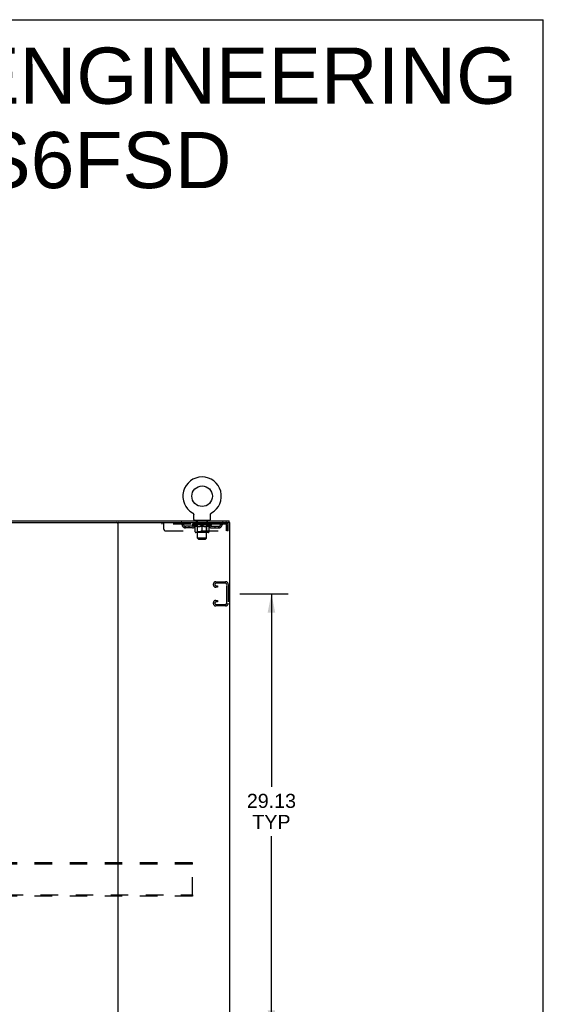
# Model space of a CAD drawing. Header units: inches. Extents: x 0 to 213, y 0 to 138.
# Tile 28 of 28: x 178 to 213, y 72 to 138. Entities that reach past the tile are written whole.
import ezdxf

# ---------------------------------------------------------------- set-up
doc = ezdxf.new("R2010")
doc.units = ezdxf.units.IN
doc.header["$LTSCALE"] = 11.73
doc.header["$MEASUREMENT"] = 0
doc.linetypes.add('HIDDEN', pattern=[0.2, 0.1, -0.1])
doc.layers.get('0').update_dxf_attribs({"linetype": 'CONTINUOUS'})
doc.layers.add('DEFAULT_2', color=8, linetype='HIDDEN')
doc.layers.add('DIMENSIONS', color=7, linetype='CONTINUOUS')
doc.styles.get("Standard").update_dxf_attribs({"font": 'arial.ttf'})
doc.dimstyles.new('DIMSTYLE_1', dxfattribs={"dimtxt": 0.940909, "dimasz": 1.254545, "dimexe": 0.09, "dimexo": 0.07, "dimgap": 0.0375, "dimtad": 0, "dimtih": 1, "dimtoh": 1, "dimzin": 4, "dimdsep": 46, "dimtxsty": 'Standard', "dimblk": '_FILLED', "dimblk1": '_FILLED', "dimblk2": '_FILLED', "dimcen": 0.09, "dimadec": 3, "dimazin": 1, "dimtfac": 1, "dimtdec": 3, "dimtofl": 0, "dimtmove": 0, "dimatfit": 3, "dimldrblk": '_FILLED', "dimfxl": 0, "dimtolj": 1, "dimtzin": 4, "dimarcsym": 0})

# ---------------------------------------------------------------- blocks, each defined once
blk = doc.blocks.new('_FILLED')
at = {"color": 0, "linetype": 'ByBlock'}
blk.add_solid([(0, 0), (-1, 0.2), (-1, -0.2)], dxfattribs=at)
blk = doc.blocks.new('*D6')
at = {"layer": 'DIMENSIONS', "color": 2, "linetype": 'Continuous'}
for p, q in [((192.967, 99.571), (196.211, 99.571)), ((195.082, 99.571), (195.082, 86.652)), ((195.082, 70.446), (195.082, 83.359)), ((192.967, 70.446), (196.211, 70.446))]:
    blk.add_line(p, q, dxfattribs=at)
at = {"layer": 'DIMENSIONS', "color": 2, "linetype": 'Continuous', "xscale": 1.2545454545, "yscale": 1.2545454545, "zscale": 1.2545454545}
for p, rotation in [((195.082, 99.571), 90), ((195.082, 70.446), 270)]:
    blk.add_blockref('_FILLED', p, dxfattribs=dict(at, rotation=rotation))
at = {"layer": 'DIMENSIONS', "color": 2, "linetype": 'Continuous', "insert": (195.082, 86.182), "char_height": 0.9409, "width": 3.28794, "attachment_point": 2, "line_spacing_factor": 0.9}
blk.add_mtext('29.13\\PTYP', dxfattribs=at)

msp = doc.modelspace()

# ---------------------------------------------------------------- linework, layer by layer
at = {"color": 7, "linetype": 'Continuous'}
for p, q in [((0, 138), (213.273, 138)), ((213.273, 0), (213.273, 138)), ((189.807, 104.984), (189.807, 104.984)), ((189.807, 104.984), (189.812, 104.981)), ((189.81, 104.982), (189.808, 104.983)), ((189.812, 104.981), (189.816, 104.979)), ((189.816, 104.979), (189.82, 104.976)), ((189.82, 104.976), (189.824, 104.973)), ((189.824, 104.973), (189.828, 104.969)), ((189.828, 104.97), (189.832, 104.966)), ((189.832, 104.966), (189.836, 104.963)), ((189.835, 104.963), (189.839, 104.959)), ((189.839, 104.959), (189.843, 104.955)), ((189.843, 104.956), (189.846, 104.952)), ((189.846, 104.952), (189.849, 104.948)), ((189.849, 104.948), (189.852, 104.944)), ((189.852, 104.944), (189.855, 104.939)), ((189.855, 104.94), (189.858, 104.935)), ((189.858, 104.935), (189.861, 104.931)), ((189.861, 104.931), (189.863, 104.926)), ((189.863, 104.927), (189.865, 104.922)), ((189.865, 104.922), (189.868, 104.917)), ((189.867, 104.917), (189.87, 104.913)), ((189.869, 104.913), (189.871, 104.908)), ((189.871, 104.908), (189.873, 104.903)), ((189.873, 104.903), (189.874, 104.898)), ((189.874, 104.898), (189.876, 104.893)), ((189.876, 104.893), (189.877, 104.888)), ((189.877, 104.888), (189.878, 104.883)), ((189.878, 104.883), (189.879, 104.878)), ((189.879, 104.878), (189.879, 104.873)), ((189.88, 104.863), (189.88, 104.859)), ((189.88, 104.545), (189.88, 104.859)), ((191.005, 104.868), (191.006, 104.873)), ((191.005, 104.545), (191.005, 104.859)), ((191.006, 104.878), (191.007, 104.883)), ((191.006, 104.873), (191.006, 104.878)), ((191.007, 104.883), (191.008, 104.888)), ((191.008, 104.888), (191.009, 104.893)), ((191.009, 104.893), (191.01, 104.898)), ((191.01, 104.898), (191.012, 104.903)), ((191.012, 104.903), (191.014, 104.908)), ((191.014, 104.908), (191.015, 104.913)), ((191.015, 104.913), (191.017, 104.917)), ((191.017, 104.917), (191.02, 104.922)), ((191.02, 104.922), (191.022, 104.927)), ((191.022, 104.926), (191.024, 104.931)), ((191.024, 104.931), (191.027, 104.935)), ((191.027, 104.935), (191.03, 104.94)), ((191.03, 104.939), (191.033, 104.944)), ((191.033, 104.944), (191.036, 104.948)), ((191.036, 104.948), (191.039, 104.952)), ((191.039, 104.952), (191.042, 104.956)), ((191.042, 104.955), (191.046, 104.959)), ((191.046, 104.959), (191.049, 104.963)), ((191.049, 104.963), (191.053, 104.966)), ((191.053, 104.966), (191.057, 104.97)), ((191.057, 104.969), (191.061, 104.973)), ((191.061, 104.973), (191.065, 104.976)), ((191.065, 104.976), (191.069, 104.979)), ((191.069, 104.979), (191.073, 104.981)), ((191.069, 104.979), (191.07, 104.979)), ((191.073, 104.981), (191.078, 104.984)), ((191.077, 104.983), (191.075, 104.982)), ((191.078, 104.984), (191.078, 104.984)), ((151.734, 104.342), (184.859, 104.342)), ((189.942, 104.476), (189.942, 104.446)), ((190.942, 104.476), (189.942, 104.476)), ((190.942, 104.476), (190.942, 104.446)), ((192.244, 104.342), (192.244, 104.446))]:
    msp.add_line(p, q, dxfattribs=at)
at = {"color": 3, "linetype": 'Continuous'}
for p, q in [((144.348, 104.446), (192.244, 104.446)), ((184.796, 104.279), (184.796, 32.612)), ((184.859, 104.342), (192.296, 104.342)), ((192.296, 32.55), (192.296, 104.342))]:
    msp.add_line(p, q, dxfattribs=at)
at = {"color": 7, "linetype": 'Continuous'}
for points in [[(189.879, 104.873), (189.88, 104.868), (189.88, 104.863)], [(191.005, 104.859), (191.005, 104.863), (191.005, 104.868)], [(191.005, 104.859), (191.005, 104.863), (191.005, 104.868)]]:
    msp.add_lwpolyline(points, dxfattribs=at)
msp.add_circle((190.442, 106.104), 0.688, dxfattribs=at)
for centre, radius, start, end in [((190.442, 106.104), 1.288, 299.50527, 240.49473), ((184.734, 104.279), 0.0625, 0, 90), ((189.949, 104.545), 0.069, 180, 265), ((190.936, 104.545), 0.069, 275, 360)]:
    msp.add_arc(centre, radius, start, end, dxfattribs=at)
at = {"color": 3, "linetype": 'Continuous'}
msp.add_arc((184.859, 104.279), 0.0625, 90, 180, dxfattribs=at)
at = {"layer": 'DEFAULT_2', "color": 8, "linetype": 'HIDDEN'}
for p, q in [((189.807, 104.984), (189.807, 104.984)), ((189.815, 104.979), (189.816, 104.979)), ((187.755, 104.342), (187.755, 104.238)), ((192.025, 104.238), (187.755, 104.238)), ((187.88, 103.904), (187.88, 104.342)), ((188.855, 104.342), (188.855, 104.238)), ((189.809, 104.191), (189.809, 104.238)), ((191.076, 104.191), (189.809, 104.191)), ((189.969, 104.079), (189.809, 104.191)), ((189.819, 104.231), (189.819, 104.238)), ((189.827, 104.228), (189.827, 104.231)), ((189.827, 104.228), (191.057, 104.228)), ((189.836, 104.228), (189.836, 104.231)), ((189.837, 104.228), (189.837, 104.231)), ((189.847, 104.231), (189.847, 104.238)), ((189.864, 104.228), (189.864, 104.231)), ((189.865, 104.228), (189.865, 104.231)), ((189.894, 104.231), (189.894, 104.238)), ((189.909, 104.228), (189.909, 104.231)), ((189.911, 104.228), (189.911, 104.231)), ((190.116, 104.231), (189.914, 104.231)), ((189.957, 104.231), (189.957, 104.238)), ((189.959, 104.228), (189.959, 104.231)), ((189.959, 104.228), (189.959, 104.231)), ((189.962, 104.228), (189.962, 104.231)), ((189.97, 104.228), (189.97, 104.231)), ((189.97, 104.228), (189.97, 104.231)), ((189.973, 104.228), (189.973, 104.231)), ((189.976, 104.228), (189.976, 104.232)), ((189.981, 104.228), (189.981, 104.231)), ((189.995, 104.228), (189.995, 104.231)), ((190.005, 104.238), (190.005, 104.342)), ((190.013, 104.228), (190.013, 104.231)), ((190.014, 104.228), (190.014, 104.233)), ((190.034, 104.228), (190.034, 104.231)), ((190.034, 104.228), (190.034, 104.231)), ((190.035, 104.231), (190.035, 104.238)), ((190.039, 104.476), (190.039, 104.446)), ((190.045, 104.228), (190.045, 104.231)), ((190.049, 104.228), (190.049, 104.231)), ((190.059, 104.228), (190.059, 104.231)), ((190.07, 104.228), (190.07, 104.235)), ((190.077, 104.386), (190.077, 104.466)), ((190.085, 104.228), (190.085, 104.231)), ((190.147, 104.376), (190.087, 104.376)), ((190.088, 104.228), (190.088, 104.231)), ((190.116, 104.228), (190.116, 104.231)), ((190.183, 104.231), (190.121, 104.231)), ((190.126, 104.231), (190.126, 104.238)), ((190.13, 103.719), (190.13, 104.188)), ((190.133, 104.228), (190.133, 104.231)), ((190.137, 104.228), (190.137, 104.231)), ((190.142, 103.295), (190.142, 104.366)), ((190.143, 104.228), (190.143, 104.236)), ((190.147, 104.228), (190.147, 104.231)), ((190.158, 104.228), (190.158, 104.231)), ((190.183, 104.228), (190.183, 104.231)), ((190.257, 104.231), (190.198, 104.231)), ((190.219, 104.228), (190.219, 104.231)), ((190.226, 104.231), (190.226, 104.238)), ((190.23, 104.228), (190.23, 104.231)), ((190.232, 104.228), (190.232, 104.237)), ((190.235, 104.228), (190.235, 104.231)), ((190.242, 104.228), (190.242, 104.231)), ((190.257, 104.228), (190.257, 104.231)), ((190.338, 104.231), (190.283, 104.231)), ((190.297, 104.228), (190.297, 104.231)), ((190.328, 104.231), (190.406, 104.235)), ((190.332, 104.231), (190.332, 104.238)), ((190.333, 104.238), (190.332, 104.238)), ((190.333, 104.231), (190.333, 104.238)), ((190.333, 104.228), (190.333, 104.231)), ((190.337, 104.228), (190.337, 104.231)), ((190.338, 104.228), (190.338, 104.231)), ((190.338, 104.228), (190.338, 104.231)), ((190.373, 104.231), (190.438, 104.231)), ((190.379, 104.228), (190.379, 104.231)), ((190.384, 104.231), (190.384, 104.234)), ((190.406, 104.231), (190.406, 104.235)), ((190.422, 104.228), (190.422, 104.231)), ((190.44, 104.231), (190.44, 104.231)), ((190.44, 104.228), (190.44, 104.231)), ((190.44, 104.228), (190.44, 104.231)), ((190.442, 104.231), (190.442, 104.238)), ((190.442, 104.238), (190.557, 104.231)), ((190.445, 104.228), (190.445, 104.231)), ((190.445, 104.228), (190.445, 104.231)), ((190.445, 104.231), (190.445, 104.231)), ((190.463, 104.228), (190.463, 104.231)), ((190.463, 104.231), (190.511, 104.231)), ((190.506, 104.228), (190.506, 104.231)), ((190.547, 104.228), (190.547, 104.231)), ((190.547, 104.228), (190.547, 104.231)), ((190.547, 104.231), (190.601, 104.231)), ((190.548, 104.228), (190.548, 104.231)), ((190.552, 104.231), (190.552, 104.238)), ((190.552, 104.231), (190.552, 104.238)), ((190.552, 104.238), (190.552, 104.238)), ((190.552, 104.228), (190.552, 104.231)), ((190.588, 104.228), (190.588, 104.231)), ((190.627, 104.228), (190.627, 104.231)), ((190.628, 104.231), (190.687, 104.231)), ((190.643, 104.228), (190.643, 104.231)), ((190.65, 104.228), (190.65, 104.231)), ((190.653, 104.228), (190.653, 104.237)), ((190.655, 104.228), (190.655, 104.231)), ((190.659, 104.231), (190.659, 104.238)), ((190.666, 104.228), (190.666, 104.231)), ((190.702, 104.228), (190.702, 104.231)), ((190.702, 104.231), (190.764, 104.231)), ((190.727, 104.228), (190.727, 104.231)), ((190.737, 104.228), (190.737, 104.231)), ((190.797, 104.376), (190.738, 104.376)), ((190.742, 103.295), (190.742, 104.366)), ((190.742, 104.228), (190.742, 104.236)), ((190.748, 104.228), (190.748, 104.231)), ((190.752, 104.228), (190.752, 104.231)), ((190.755, 103.719), (190.755, 104.188)), ((190.759, 104.231), (190.759, 104.238)), ((190.769, 104.228), (190.769, 104.231)), ((190.769, 104.231), (190.971, 104.231)), ((190.797, 104.228), (190.797, 104.231)), ((190.8, 104.228), (190.8, 104.231)), ((190.807, 104.386), (190.807, 104.466)), ((190.815, 104.228), (190.815, 104.235)), ((190.826, 104.228), (190.826, 104.231)), ((190.836, 104.228), (190.836, 104.231)), ((190.84, 104.228), (190.84, 104.231)), ((190.845, 104.476), (190.845, 104.446)), ((190.85, 104.231), (190.85, 104.238)), ((190.851, 104.228), (190.851, 104.231)), ((190.851, 104.228), (190.851, 104.231)), ((190.871, 104.228), (190.871, 104.233)), ((190.872, 104.228), (190.872, 104.231)), ((190.88, 104.238), (190.88, 104.342)), ((190.89, 104.228), (190.89, 104.231)), ((190.904, 104.228), (190.904, 104.231)), ((190.908, 104.228), (190.908, 104.232)), ((190.912, 104.228), (190.912, 104.231)), ((190.915, 104.228), (190.915, 104.231)), ((190.915, 104.228), (190.915, 104.231)), ((190.916, 104.079), (191.076, 104.191)), ((190.922, 104.228), (190.922, 104.231)), ((190.925, 104.228), (190.925, 104.231)), ((190.926, 104.228), (190.926, 104.231)), ((190.928, 104.231), (190.928, 104.238)), ((190.974, 104.228), (190.974, 104.231)), ((190.976, 104.228), (190.976, 104.231)), ((190.991, 104.231), (190.991, 104.238)), ((191.019, 104.228), (191.019, 104.231)), ((191.021, 104.228), (191.021, 104.231)), ((191.038, 104.231), (191.038, 104.238)), ((191.048, 104.228), (191.048, 104.231)), ((191.049, 104.228), (191.049, 104.231)), ((191.057, 104.228), (191.057, 104.231)), ((191.066, 104.231), (191.066, 104.238)), ((191.076, 104.191), (191.076, 104.238)), ((192.025, 104.342), (192.025, 104.238)), ((192.058, 104.175), (192.058, 103.779)), ((192.088, 103.779), (192.088, 104.175)), ((192.192, 104.175), (192.088, 104.175)), ((192.192, 103.779), (192.192, 104.175)), ((188.005, 103.779), (192.058, 103.779)), ((189.328, 103.987), (189.328, 104.091)), ((189.811, 104.091), (189.328, 104.091)), ((189.811, 103.987), (189.328, 103.987)), ((189.578, 103.987), (189.578, 104.091)), ((189.969, 104.079), (189.979, 104.079)), ((189.979, 103.716), (189.979, 104.123)), ((190.869, 103.679), (190.016, 103.679)), ((190.13, 103.719), (190.09, 103.679)), ((190.121, 104.079), (190.301, 104.079)), ((190.755, 103.719), (190.13, 103.719)), ((190.442, 103.679), (190.442, 104.123)), ((190.584, 104.079), (190.764, 104.079)), ((190.755, 103.719), (190.795, 103.679)), ((190.906, 103.716), (190.906, 104.123)), ((190.906, 104.079), (190.916, 104.079)), ((191.074, 104.091), (191.557, 104.091)), ((191.074, 103.987), (191.557, 103.987)), ((191.307, 103.987), (191.307, 104.091)), ((191.557, 103.987), (191.557, 104.091)), ((192.192, 103.779), (192.088, 103.779)), ((190.742, 103.295), (190.142, 103.295)), ((190.211, 103.226), (190.142, 103.295)), ((190.211, 103.226), (190.673, 103.226)), ((190.673, 103.226), (190.742, 103.295)), ((191.192, 100.188), (191.192, 100.203)), ((191.372, 100.383), (192.012, 100.383)), ((191.998, 100.279), (191.386, 100.279)), ((192.088, 98.952), (192.088, 100.189)), ((192.192, 100.203), (192.192, 98.938)), ((191.474, 100.008), (191.372, 100.008)), ((191.386, 100.112), (191.474, 100.112)), ((191.474, 100.112), (191.474, 100.008)), ((191.192, 98.938), (191.192, 98.953)), ((191.372, 99.133), (191.474, 99.133)), ((191.474, 99.029), (191.386, 99.029)), ((191.386, 98.862), (191.998, 98.862)), ((191.474, 99.133), (191.474, 99.029)), ((192.012, 98.758), (191.372, 98.758)), ((189.796, 81.571), (146.796, 81.571)), ((189.796, 81.467), (146.796, 81.467)), ((189.796, 81.467), (189.796, 81.571)), ((189.796, 79.425), (189.796, 81.467)), ((146.796, 79.425), (189.796, 79.425)), ((189.796, 79.321), (146.796, 79.321)), ((189.796, 79.425), (189.796, 79.321))]:
    msp.add_line(p, q, dxfattribs=at)
for points in [[(192.03, 104.338), (192.028, 104.341), (192.025, 104.342)], [(192.037, 104.228), (192.035, 104.231), (192.033, 104.234), (192.03, 104.236), (192.028, 104.237), (192.025, 104.238)], [(192.03, 104.338), (192.033, 104.332), (192.035, 104.325), (192.037, 104.316), (192.04, 104.305), (192.042, 104.293), (192.044, 104.279), (192.047, 104.264), (192.049, 104.247), (192.051, 104.23), (192.054, 104.212), (192.056, 104.193), (192.058, 104.175)], [(192.037, 104.228), (192.04, 104.224), (192.042, 104.219), (192.044, 104.214), (192.047, 104.208), (192.049, 104.202), (192.051, 104.196), (192.054, 104.189), (192.056, 104.182), (192.058, 104.175)], [(190.129, 104.079), (190.104, 104.084), (190.079, 104.09), (190.055, 104.096), (190.03, 104.104), (190.005, 104.113), (189.979, 104.123)], [(189.979, 104.122), (190.003, 104.112), (190.028, 104.104), (190.051, 104.096), (190.075, 104.09), (190.098, 104.084), (190.121, 104.079)], [(190.442, 104.123), (190.416, 104.113), (190.391, 104.104), (190.366, 104.096), (190.341, 104.09), (190.316, 104.084), (190.291, 104.079)], [(190.301, 104.079), (190.324, 104.084), (190.348, 104.09), (190.371, 104.096), (190.395, 104.104), (190.418, 104.112), (190.442, 104.121)], [(190.593, 104.079), (190.569, 104.084), (190.544, 104.09), (190.519, 104.096), (190.494, 104.104), (190.468, 104.113), (190.442, 104.123)], [(190.442, 104.121), (190.467, 104.112), (190.491, 104.104), (190.514, 104.096), (190.538, 104.09), (190.561, 104.084), (190.584, 104.079)], [(190.906, 104.123), (190.88, 104.113), (190.855, 104.104), (190.83, 104.096), (190.805, 104.09), (190.781, 104.084), (190.756, 104.079)], [(190.764, 104.079), (190.787, 104.084), (190.811, 104.09), (190.834, 104.096), (190.858, 104.104), (190.882, 104.112), (190.906, 104.122)]]:
    msp.add_lwpolyline(points, dxfattribs=at)
for centre, radius, start, end in [((189.039, 104.175), 0.167, 8.07163, 90), ((189.039, 104.175), 0.0625, 7.98631, 90), ((189.328, 104.216), 0.229, 187.98631, 270), ((189.328, 104.216), 0.125, 188.07163, 270), ((189.811, 104.216), 0.125, 270, 351.92837), ((189.811, 104.216), 0.229, 270, 352.01369), ((190.1, 104.175), 0.167, 90, 171.92837), ((189.949, 104.545), 0.069, 265, 270), ((190.1, 104.175), 0.0625, 90, 172.01369), ((190.067, 104.466), 0.01, 0, 90), ((190.087, 104.386), 0.01, 180, 270), ((190.09, 104.188), 0.0398, 0, 90), ((190.132, 104.366), 0.01, 0, 90), ((190.752, 104.366), 0.01, 90, 180), ((190.795, 104.188), 0.0398, 90, 180), ((190.785, 104.175), 0.167, 8.07163, 90), ((190.785, 104.175), 0.0625, 7.98631, 90), ((190.797, 104.386), 0.01, 270, 360), ((190.817, 104.466), 0.01, 90, 180), ((191.074, 104.216), 0.229, 187.98631, 270), ((190.936, 104.545), 0.069, 270, 275), ((191.074, 104.216), 0.125, 188.07163, 270), ((191.557, 104.216), 0.125, 270, 351.92837), ((191.557, 104.216), 0.229, 270, 352.01369), ((191.846, 104.175), 0.167, 90, 171.92837), ((191.846, 104.175), 0.0625, 90, 172.01369), ((192.025, 104.175), 0.167, 0, 90), ((192.025, 104.175), 0.063, 0, 90), ((188.005, 103.904), 0.125, 180, 270), ((190.016, 103.716), 0.0371, 180, 270), ((190.869, 103.716), 0.0371, 270, 360), ((191.372, 100.203), 0.18, 90, 180), ((191.372, 100.188), 0.18, 180, 270), ((191.386, 100.189), 0.09, 90, 180), ((191.386, 100.202), 0.09, 188.21921, 270), ((191.998, 100.189), 0.09, 0, 90), ((192.012, 100.203), 0.18, 0, 90), ((191.372, 98.953), 0.18, 90, 180), ((191.372, 98.938), 0.18, 180, 270), ((191.386, 98.939), 0.09, 90, 180), ((191.386, 98.952), 0.09, 188.21921, 270), ((191.998, 98.952), 0.09, 270, 360), ((192.012, 98.938), 0.18, 270, 360)]:
    msp.add_arc(centre, radius, start, end, dxfattribs=at)
for centre, major_axis, ratio, start_param, end_param in [((190.442, 104.238), (0.633, 0.007), 0.05963, 2.96643, 3.140963), ((189.789, 104.226), (0.198, 0), 0.060556, 0.430652, 1.470503), ((190.442, 104.238), (0.633, 0), 0.060556, -3.141593, -2.96706), ((189.789, 104.219), (0.198, 0.002), 0.05963, 1.376596, 1.469874), ((190.442, 104.238), (0.633, 0.013), 0.05688, 2.791345, 2.965878), ((189.765, 104.226), (0.198, 0.002), 0.05963, 0.25549, 1.295341), ((189.834, 104.226), (0.198, -0.002), 0.05963, 0.605815, 1.645666), ((190.442, 104.238), (0.633, -0.007), 0.05963, -2.96643, -2.791898), ((189.834, 104.219), (0.198, 0), 0.060556, 1.551758, 1.645036), ((189.765, 104.219), (0.198, 0.004), 0.05688, 1.20151, 1.294789), ((189.835, 104.221), (0.164, 0.002), 0.05963, 1.065228, 1.614276), ((189.815, 104.221), (0.164, 0.003), 0.05688, 0.890143, 1.43919), ((189.873, 104.221), (0.164, 0), 0.060556, 1.240391, 1.789438), ((190.442, 104.238), (0.633, 0.019), 0.052395, 2.616403, 2.790936), ((189.761, 104.226), (0.198, 0.004), 0.05688, 0.080405, 1.120256), ((189.896, 104.226), (0.198, -0.004), 0.05688, 0.7809, 1.820751), ((190.442, 104.238), (0.633, -0.013), 0.05688, -2.791345, -2.616812), ((189.896, 104.219), (0.198, -0.002), 0.05963, 1.72692, 1.820198), ((189.761, 104.219), (0.198, 0.006), 0.052395, 1.026568, 1.119847), ((189.814, 104.221), (0.164, 0.005), 0.052395, 0.715201, 1.264248), ((189.928, 104.221), (0.164, -0.002), 0.05963, 1.415553, 1.9646), ((190.442, 104.238), (0.633, 0.025), 0.046319, 2.441654, 2.616187), ((189.975, 104.226), (0.198, -0.006), 0.052395, 0.955842, 1.995693), ((190.442, 104.238), (0.633, -0.019), 0.052395, -2.616403, -2.44187), ((189.778, 104.226), (0.198, 0.006), 0.052395, -0.094537, 0.945314), ((189.975, 104.219), (0.198, -0.004), 0.05688, 1.902006, 1.995284), ((189.778, 104.219), (0.198, 0.008), 0.046319, 0.851819, 0.945098), ((189.833, 104.221), (0.164, 0.006), 0.046319, 0.540452, 1.089499), ((190, 104.221), (0.164, -0.003), 0.05688, 1.590638, 2.139686), ((190.442, 104.238), (0.633, 0.029), 0.038841, 2.267123, 2.441656), ((190.069, 104.226), (0.198, -0.008), 0.046319, 1.130591, 2.170442), ((189.815, 104.226), (0.198, 0.008), 0.046319, -0.269286, 0.770565), ((190.442, 104.238), (0.633, -0.025), 0.046319, -2.441654, -2.267121), ((190.069, 104.219), (0.198, -0.006), 0.052395, 2.076947, 2.170226), ((189.815, 104.219), (0.198, 0.009), 0.038841, 0.677289, 0.770567), ((189.87, 104.221), (0.164, 0.008), 0.038841, 0.365921, 0.914969), ((190.084, 104.221), (0.164, -0.005), 0.052395, 1.76558, 2.314627), ((190.442, 104.238), (0.633, 0.033), 0.030195, 2.09281, 2.267343), ((190.174, 104.226), (0.198, -0.009), 0.038841, 1.305122, 2.344973), ((189.872, 104.226), (0.198, 0.009), 0.038841, -0.443817, 0.596034), ((190.442, 104.238), (0.633, -0.029), 0.038841, -2.267123, -2.092591), ((190.174, 104.219), (0.198, -0.008), 0.046319, 2.251696, 2.344975), ((189.872, 104.219), (0.198, 0.01), 0.030195, 0.502975, 0.596254), ((189.924, 104.221), (0.164, 0.009), 0.030195, 0.191608, 0.740655), ((190.18, 104.221), (0.164, -0.006), 0.046319, 1.940329, 2.489376), ((189.945, 104.226), (0.198, 0.01), 0.030195, -0.61813, 0.421721), ((190.442, 104.238), (0.633, 0.036), 0.020645, 1.918687, 2.09322), ((190.287, 104.226), (0.198, -0.01), 0.030195, 1.479435, 2.519286), ((190.442, 104.238), (0.633, -0.033), 0.030195, -2.09281, -1.918277), ((190.287, 104.219), (0.198, -0.009), 0.038841, 2.426227, 2.519505), ((189.945, 104.219), (0.198, 0.011), 0.020645, 0.328852, 0.422131), ((189.994, 104.221), (0.164, 0.009), 0.020645, 0.017485, 0.566532), ((190.283, 104.221), (0.164, -0.008), 0.038841, 2.11486, 2.663907), ((190.034, 104.226), (0.198, 0.011), 0.020645, -0.792253, 0.247598), ((190.442, 104.238), (0.633, 0.038), 0.010478, 1.744704, 1.919237), ((190.404, 104.226), (0.198, -0.011), 0.020645, 1.653558, 2.693409), ((190.442, 104.238), (0.633, -0.036), 0.020645, -1.918687, -1.744154), ((190.404, 104.219), (0.198, -0.01), 0.030195, 2.60054, 2.693819), ((190.034, 104.219), (0.198, 0.012), 0.010478, 0.154869, 0.248148), ((190.078, 104.221), (0.164, 0.01), 0.010478, 6.126688, 6.675735), ((190.391, 104.221), (0.164, -0.009), 0.030195, 2.289173, 2.83822), ((190.135, 104.226), (0.198, 0.012), 0.010478, -0.966236, -0.000846), ((190.523, 104.226), (0.198, -0.012), 0.010478, 1.827541, 2.867392), ((190.442, 104.238), (0.633, -0.038), 0.010478, -1.744704, -1.570171), ((190.523, 104.219), (0.198, -0.011), 0.020645, 2.774664, 2.867942), ((190.501, 104.221), (0.164, -0.009), 0.020645, 2.463296, 3.012344), ((190.362, 104.226), (0.198, 0.012), 0.010478, 0.274201, 1.314052), ((190.276, 104.221), (0.164, 0.01), 0.010478, -0.000298, 0.504314), ((190.245, 104.219), (0.198, 0.012), 0.010478, 0.192946, 0.399283), ((190.442, 104.238), (0.633, 0.038), 0.010478, -1.578586, -1.396888), ((190.64, 104.219), (0.198, -0.012), 0.010478, 2.948646, 3.041925), ((190.609, 104.221), (0.164, -0.01), 0.010478, 2.637279, 3.142076), ((190.481, 104.226), (0.198, 0.011), 0.020645, 0.448184, 1.488034), ((190.384, 104.221), (0.164, 0.009), 0.020645, 0.129249, 0.678296), ((190.362, 104.219), (0.198, 0.011), 0.020645, 0.273651, 0.366929), ((190.442, 104.238), (0.633, 0.036), 0.020645, -1.397439, -1.222906), ((190.75, 104.226), (0.198, -0.012), 0.010478, -3.140747, -2.175357), ((190.442, 104.238), (0.633, -0.038), 0.010478, 1.222355, 1.396888), ((190.598, 104.226), (0.198, 0.01), 0.030195, 0.622307, 1.662158), ((190.494, 104.221), (0.164, 0.009), 0.030195, 0.303372, 0.852419), ((190.807, 104.221), (0.164, -0.01), 0.010478, 2.749043, 3.29809), ((190.851, 104.226), (0.198, -0.011), 0.020645, 2.893995, 3.933846), ((190.481, 104.219), (0.198, 0.01), 0.030195, 0.447774, 0.541052), ((190.851, 104.219), (0.198, -0.012), 0.010478, 2.893445, 2.986723), ((190.442, 104.238), (0.633, 0.033), 0.030195, -1.223315, -1.048783), ((190.442, 104.238), (0.633, -0.036), 0.020645, 1.048373, 1.222906), ((190.711, 104.226), (0.198, 0.009), 0.038841, 0.79662, 1.836471), ((190.602, 104.221), (0.164, 0.008), 0.038841, 0.477686, 1.026733), ((190.891, 104.221), (0.164, -0.009), 0.020645, 2.57506, 3.124108), ((190.94, 104.226), (0.198, -0.01), 0.030195, 2.719872, 3.759723), ((190.816, 104.226), (0.198, 0.008), 0.046319, 0.971151, 2.011002), ((190.598, 104.219), (0.198, 0.009), 0.038841, 0.622087, 0.715366), ((190.94, 104.219), (0.198, -0.011), 0.020645, 2.719462, 2.812741), ((190.442, 104.238), (0.633, 0.029), 0.038841, -1.049002, -0.874469), ((190.442, 104.238), (0.633, -0.033), 0.030195, 0.87425, 1.048783), ((190.705, 104.221), (0.164, 0.006), 0.046319, 0.652216, 1.201263), ((190.909, 104.226), (0.198, 0.006), 0.052395, 1.1459, 2.185751), ((190.961, 104.221), (0.164, -0.009), 0.030195, 2.400937, 2.949985), ((191.013, 104.226), (0.198, -0.009), 0.038841, 2.545558, 3.585409), ((190.801, 104.221), (0.164, 0.005), 0.052395, 0.826965, 1.376012), ((190.711, 104.219), (0.198, 0.008), 0.046319, 0.796618, 0.889896), ((191.013, 104.219), (0.198, -0.01), 0.030195, 2.545339, 2.638617), ((190.989, 104.226), (0.198, 0.004), 0.05688, 1.320842, 2.360692), ((190.442, 104.238), (0.633, 0.025), 0.046319, -0.874471, -0.699939), ((190.442, 104.238), (0.633, -0.029), 0.038841, 0.699936, 0.874469), ((191.069, 104.226), (0.198, -0.008), 0.046319, 2.371028, 3.410879), ((191.015, 104.221), (0.164, -0.008), 0.038841, 2.226624, 2.775671), ((191.051, 104.226), (0.198, 0.002), 0.05963, 1.495927, 2.535778), ((190.885, 104.221), (0.164, 0.003), 0.05688, 1.001907, 1.550954), ((191.107, 104.226), (0.198, -0.006), 0.052395, 2.196279, 3.23613), ((191.052, 104.221), (0.164, -0.006), 0.046319, 2.052093, 2.601141), ((190.816, 104.219), (0.198, 0.006), 0.052395, 0.971367, 1.064645), ((191.069, 104.219), (0.198, -0.009), 0.038841, 2.371026, 2.464304), ((191.096, 104.226), (0.198, 0), 0.060556, 1.671089, 2.71094), ((191.124, 104.226), (0.198, -0.004), 0.05688, 2.021337, 3.061188), ((190.442, 104.238), (0.633, 0.019), 0.052395, -0.699723, -0.52519), ((190.442, 104.238), (0.633, -0.025), 0.046319, 0.525406, 0.699939), ((191.12, 104.226), (0.198, -0.002), 0.05963, 1.846251, 2.886102), ((190.956, 104.221), (0.164, 0.002), 0.05963, 1.176993, 1.72604), ((191.071, 104.221), (0.164, -0.005), 0.052395, 1.877344, 2.426392), ((191.012, 104.221), (0.164, 0), 0.060556, 1.352155, 1.901202), ((191.07, 104.221), (0.164, -0.003), 0.05688, 1.702402, 2.25145), ((191.05, 104.221), (0.164, -0.002), 0.05963, 1.527317, 2.076364), ((190.909, 104.219), (0.198, 0.004), 0.05688, 1.146309, 1.239587), ((191.107, 104.219), (0.198, -0.008), 0.046319, 2.196495, 2.289773), ((190.442, 104.238), (0.633, 0.013), 0.05688, -0.524781, -0.350248), ((190.442, 104.238), (0.633, -0.019), 0.052395, 0.350657, 0.52519), ((190.989, 104.219), (0.198, 0.002), 0.05963, 1.321394, 1.414673), ((191.124, 104.219), (0.198, -0.006), 0.052395, 2.021746, 2.115024), ((190.442, 104.238), (0.633, 0.007), 0.05963, -0.349695, -0.175162), ((190.442, 104.238), (0.633, -0.013), 0.05688, 0.175715, 0.350248), ((191.051, 104.219), (0.198, 0), 0.060556, 1.496556, 1.589835), ((191.12, 104.219), (0.198, -0.004), 0.05688, 1.846804, 1.940083), ((191.096, 104.219), (0.198, -0.002), 0.05963, 1.671719, 1.764997), ((190.442, 104.238), (0.633, 0), 0.060556, -0.174533, 0), ((190.442, 104.238), (0.633, -0.007), 0.05963, 0.000629, 0.175162)]:
    msp.add_ellipse(centre, major_axis=major_axis, ratio=ratio, start_param=start_param, end_param=end_param, dxfattribs=at)

# ---------------------------------------------------------------- texts
at = {"layer": 'DIMENSIONS', "color": 2, "linetype": 'Continuous', "insert": (163.919, 136.134), "char_height": 3.76364, "width": 95.0563, "attachment_point": 2, "line_spacing_factor": 0.9}
msp.add_mtext('SAGINAW CONTROL & ENGINEERING\\PSCE-72EL4818SS6FSD', dxfattribs=at)

# ---------------------------------------------------------------- dimensions: what is measured, and where the dimension line sits
at = {"layer": 'DIMENSIONS', "color": 2, "linetype": 'Continuous'}
dim = msp.add_linear_dim(base=(195.081556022, 99.570701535), p1=(192.896645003, 70.445701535), p2=(192.896645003, 99.570701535), angle=90, text='<>\\PTYP', dimstyle='DIMSTYLE_1', dxfattribs=at)
dim.commit()
dim.dimension.update_dxf_attribs({"geometry": '*D6', "text_midpoint": (195.081556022, 85.005865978), "dimtype": 160})

doc.saveas('drawing.dxf')
